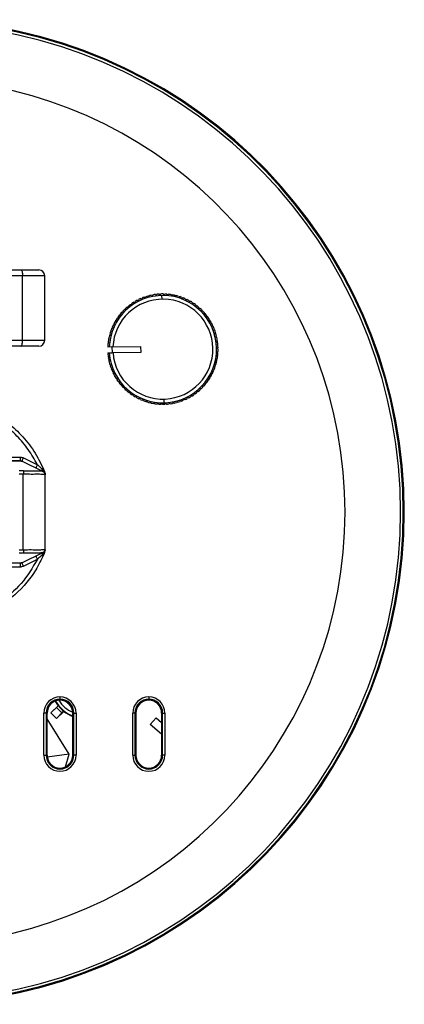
# Model space of a CAD drawing. Header units: millimetres. Extents: x -160 to 150, y -264 to -131.
# Tile 7 of 7: x 98 to 150, y -264 to -131. Entities that reach past the tile are written whole.
import ezdxf

# ---------------------------------------------------------------- set-up
doc = ezdxf.new("R2010")
doc.units = ezdxf.units.MM

msp = doc.modelspace()

# ---------------------------------------------------------------- linework, layer by layer
at = {"color": 7, "linetype": 'Continuous', "lineweight": 25}
for p, q in [((66.79, -164.76), (101.07, -164.76)), ((101.87, -165.56), (65.99, -165.56)), ((98.89, -174.26), (98.89, -165.56)), ((101.87, -174.26), (101.87, -165.56)), ((114.36, -168.87), (114.5, -168.91)), ((114.5, -168.91), (114.55, -168.77)), ((114.83, -168.64), (114.97, -168.69)), ((114.97, -168.69), (115.02, -168.56)), ((115.31, -168.45), (115.45, -168.51)), ((115.45, -168.51), (115.51, -168.38)), ((115.81, -168.29), (115.94, -168.36)), ((115.94, -168.36), (116.01, -168.23)), ((116.32, -168.16), (116.44, -168.25)), ((116.44, -168.25), (116.52, -168.13)), ((116.83, -168.08), (116.94, -168.17)), ((116.94, -168.17), (117.04, -168.05)), ((117.35, -168.02), (117.45, -168.12)), ((117.45, -168.12), (117.55, -168.01)), ((117.72, -168.71), (117.71, -168.21)), ((117.86, -168.01), (117.97, -168.12)), ((117.97, -168.12), (118.07, -168.01)), ((118.38, -168.03), (118.48, -168.14)), ((118.48, -168.14), (118.59, -168.05)), ((118.9, -168.09), (118.99, -168.21)), ((118.99, -168.21), (119.11, -168.12)), ((119.41, -168.18), (119.49, -168.3)), ((119.49, -168.3), (119.62, -168.23)), ((119.92, -168.31), (119.99, -168.44)), ((119.99, -168.44), (120.12, -168.37)), ((120.41, -168.47), (120.47, -168.61)), ((120.47, -168.61), (120.61, -168.55)), ((120.89, -168.67), (120.94, -168.81)), ((120.94, -168.81), (121.08, -168.76)), ((121.36, -168.9), (121.4, -169.04)), ((112.68, -170.08), (112.83, -170.08)), ((112.83, -170.08), (112.83, -169.93)), ((113.07, -169.73), (113.22, -169.75)), ((113.22, -169.75), (113.23, -169.6)), ((113.48, -169.41), (113.62, -169.44)), ((113.62, -169.44), (113.65, -169.29)), ((113.91, -169.12), (114.06, -169.16)), ((114.06, -169.16), (114.09, -169.02)), ((121.4, -169.04), (121.54, -169)), ((121.81, -169.16), (121.84, -169.3)), ((121.84, -169.3), (121.98, -169.27)), ((122.24, -169.45), (122.26, -169.6)), ((122.26, -169.6), (122.4, -169.58)), ((122.65, -169.77), (122.66, -169.92)), ((122.66, -169.92), (122.8, -169.91)), ((123.03, -170.12), (123.03, -170.27)), ((111.54, -171.67), (111.5, -171.53)), ((111.67, -171.27), (111.82, -171.24)), ((111.82, -171.24), (111.79, -171.09)), ((111.98, -170.85), (112.13, -170.83)), ((112.13, -170.83), (112.11, -170.68)), ((112.32, -170.45), (112.46, -170.44)), ((112.46, -170.44), (112.46, -170.3)), ((123.03, -170.27), (123.18, -170.27)), ((123.39, -170.5), (123.38, -170.65)), ((123.38, -170.65), (123.53, -170.66)), ((123.72, -170.9), (123.7, -171.05)), ((123.7, -171.05), (123.85, -171.07)), ((124.03, -171.32), (124, -171.47)), ((124, -171.47), (124.14, -171.5)), ((110.94, -172.64), (111.07, -172.58)), ((111.07, -172.58), (111.02, -172.44)), ((111.15, -172.16), (111.29, -172.12)), ((111.29, -172.12), (111.24, -171.98)), ((111.4, -171.7), (111.54, -171.67)), ((124.3, -171.76), (124.26, -171.91)), ((124.26, -171.91), (124.4, -171.95)), ((124.54, -172.22), (124.49, -172.36)), ((124.49, -172.36), (124.63, -172.41)), ((124.75, -172.7), (124.69, -172.83)), ((124.69, -172.83), (124.83, -172.89)), ((110.5, -174.13), (110.62, -174.05)), ((110.62, -174.05), (110.54, -173.93)), ((110.61, -173.62), (110.74, -173.55)), ((110.74, -173.55), (110.66, -173.42)), ((110.76, -173.12), (110.89, -173.06)), ((110.89, -173.06), (110.82, -172.93)), ((124.93, -173.19), (124.86, -173.32)), ((124.86, -173.32), (124.99, -173.39)), ((125.07, -173.69), (124.99, -173.81)), ((124.99, -173.81), (125.11, -173.89)), ((125.17, -174.2), (125.09, -174.32)), ((86.24, -174.26), (101.87, -174.26)), ((101.07, -175.06), (89.27, -175.06)), ((110.39, -175.17), (110.5, -175.07)), ((110.95, -175.17), (110.39, -175.18)), ((110.39, -175.17), (110.39, -175.18)), ((110.5, -175.07), (110.4, -174.96)), ((110.43, -174.65), (110.54, -174.56)), ((110.54, -174.56), (110.45, -174.44)), ((110.95, -175.17), (114.82, -175.11)), ((110.95, -175.17), (110.97, -175.97)), ((114.82, -175.11), (114.84, -175.91)), ((125.09, -174.32), (125.21, -174.41)), ((125.24, -174.71), (125.15, -174.83)), ((125.15, -174.83), (125.26, -174.92)), ((125.28, -175.23), (125.17, -175.34)), ((125.17, -175.34), (125.28, -175.44)), ((110.4, -175.98), (110.97, -175.97)), ((110.4, -175.98), (110.4, -176)), ((110.51, -176.09), (110.4, -176)), ((110.42, -176.2), (110.51, -176.09)), ((110.58, -176.6), (110.46, -176.51)), ((110.49, -176.72), (110.58, -176.6)), ((114.84, -175.91), (110.95, -175.97)), ((110.95, -175.97), (110.95, -175.97)), ((125.16, -176.79), (125.04, -176.87)), ((125.04, -176.87), (125.12, -176.99)), ((125.24, -176.27), (125.12, -176.36)), ((125.12, -176.36), (125.21, -176.48)), ((125.28, -175.75), (125.17, -175.85)), ((125.17, -175.85), (125.26, -175.96)), ((110.67, -177.1), (110.55, -177.02)), ((110.59, -177.23), (110.67, -177.1)), ((110.8, -177.6), (110.67, -177.53)), ((110.74, -177.73), (110.8, -177.6)), ((110.97, -178.08), (110.84, -178.02)), ((110.91, -178.22), (110.97, -178.08)), ((124.91, -177.79), (124.77, -177.86)), ((124.77, -177.86), (124.84, -177.99)), ((125.05, -177.29), (124.92, -177.37)), ((124.92, -177.37), (125, -177.5)), ((111.17, -178.56), (111.03, -178.5)), ((111.12, -178.69), (111.17, -178.56)), ((111.4, -179.01), (111.26, -178.97)), ((111.36, -179.15), (111.4, -179.01)), ((111.67, -179.45), (111.52, -179.42)), ((111.64, -179.6), (111.67, -179.45)), ((124.27, -179.21), (124.12, -179.25)), ((124.12, -179.25), (124.16, -179.39)), ((124.51, -178.76), (124.37, -178.8)), ((124.37, -178.8), (124.42, -178.94)), ((124.73, -178.28), (124.59, -178.34)), ((124.59, -178.34), (124.64, -178.47)), ((111.96, -179.87), (111.81, -179.85)), ((111.94, -180.02), (111.96, -179.87)), ((112.28, -180.27), (112.14, -180.26)), ((112.27, -180.42), (112.28, -180.27)), ((112.63, -180.65), (112.48, -180.65)), ((112.63, -180.79), (112.63, -180.65)), ((122.98, -180.84), (122.83, -180.84)), ((122.83, -180.84), (122.83, -180.98)), ((123.34, -180.47), (123.2, -180.47)), ((123.2, -180.47), (123.2, -180.62)), ((123.68, -180.07), (123.53, -180.09)), ((123.53, -180.09), (123.55, -180.23)), ((123.99, -179.65), (123.84, -179.68)), ((123.84, -179.68), (123.87, -179.82)), ((113.01, -181), (112.86, -181.01)), ((113.02, -181.14), (113.01, -181)), ((113.4, -181.32), (113.26, -181.34)), ((113.42, -181.47), (113.4, -181.32)), ((113.82, -181.61), (113.68, -181.65)), ((113.85, -181.76), (113.82, -181.61)), ((114.26, -181.88), (114.12, -181.92)), ((114.3, -182.02), (114.26, -181.88)), ((114.72, -182.11), (114.58, -182.16)), ((114.77, -182.25), (114.72, -182.11)), ((117.94, -182.21), (117.95, -182.71)), ((121.16, -182.01), (121.11, -182.15)), ((121.3, -182.05), (121.16, -182.01)), ((121.61, -181.76), (121.57, -181.9)), ((121.75, -181.79), (121.61, -181.76)), ((122.04, -181.48), (122.01, -181.63)), ((122.18, -181.51), (122.04, -181.48)), ((122.45, -181.17), (122.43, -181.32)), ((122.59, -181.19), (122.45, -181.17)), ((115.19, -182.31), (115.06, -182.37)), ((115.25, -182.45), (115.19, -182.31)), ((115.68, -182.48), (115.55, -182.55)), ((115.74, -182.61), (115.68, -182.48)), ((116.17, -182.61), (116.05, -182.69)), ((116.25, -182.74), (116.17, -182.61)), ((116.67, -182.71), (116.55, -182.8)), ((116.76, -182.83), (116.67, -182.71)), ((117.18, -182.78), (117.07, -182.87)), ((117.28, -182.89), (117.18, -182.78)), ((117.69, -182.8), (117.59, -182.91)), ((117.8, -182.91), (117.69, -182.8)), ((118.21, -182.79), (118.11, -182.9)), ((118.32, -182.89), (118.21, -182.79)), ((118.72, -182.75), (118.63, -182.87)), ((118.83, -182.84), (118.72, -182.75)), ((119.22, -182.67), (119.14, -182.79)), ((119.35, -182.75), (119.22, -182.67)), ((119.72, -182.56), (119.65, -182.68)), ((119.85, -182.63), (119.72, -182.56)), ((120.21, -182.41), (120.15, -182.54)), ((120.35, -182.47), (120.21, -182.41)), ((120.69, -182.22), (120.64, -182.36)), ((120.83, -182.28), (120.69, -182.22)), ((95.49, -190.06), (98.57, -190.06)), ((99.01, -190.16), (100.89, -191.07)), ((101.64, -191.98), (98.79, -190.61)), ((99, -191.92), (98.41, -191.91)), ((98.98, -192.36), (98.42, -192.34)), ((98.98, -202.56), (98.98, -192.36)), ((101.65, -191.98), (101.64, -191.98)), ((101.92, -192.23), (101.86, -191.99)), ((101.93, -192.43), (101.92, -192.43)), ((101.93, -202.49), (101.93, -192.43)), ((99, -203), (98.41, -203)), ((98.42, -202.58), (98.98, -202.56)), ((98.79, -204.31), (101.64, -202.94)), ((101.65, -202.94), (101.64, -202.94)), ((101.92, -202.49), (101.93, -202.49)), ((99.01, -204.76), (100.89, -203.85)), ((95.49, -204.85), (98.57, -204.85)), ((103.93, -222.44), (103.93, -222.86)), ((104.97, -223.23), (105.16, -223.39)), ((115.93, -222.44), (115.93, -222.86)), ((101.77, -230.31), (101.77, -224.61)), ((102.18, -224.61), (101.77, -224.61)), ((102.06, -224.61), (102.06, -230.31)), ((102.18, -224.61), (102.18, -230.31)), ((102.21, -230.31), (102.21, -224.61)), ((103.67, -223.62), (102.7, -224.58)), ((102.7, -224.58), (103.46, -223.87)), ((102.7, -224.58), (102.7, -224.58)), ((103.48, -225.35), (102.7, -224.58)), ((103.48, -225.35), (102.7, -224.58)), ((103.71, -223.62), (103.46, -223.87)), ((103.46, -223.87), (104.19, -224.6)), ((104.44, -224.39), (103.48, -225.35)), ((104.19, -224.6), (103.48, -225.35)), ((104.44, -224.35), (104.19, -224.6)), ((105.66, -224.61), (105.66, -230.31)), ((105.68, -224.61), (106.1, -224.61)), ((105.68, -230.31), (105.68, -224.61)), ((105.8, -230.31), (105.8, -224.61)), ((106.1, -224.61), (106.1, -230.31)), ((113.77, -230.31), (113.77, -224.61)), ((114.18, -224.61), (113.77, -224.61)), ((114.06, -224.61), (114.06, -230.31)), ((114.18, -224.61), (114.18, -230.31)), ((114.21, -230.31), (114.21, -224.61)), ((117.66, -224.61), (117.66, -230.31)), ((117.68, -224.61), (118.1, -224.61)), ((117.68, -230.31), (117.68, -224.61)), ((117.8, -230.31), (117.8, -224.61)), ((118.1, -224.61), (118.1, -230.31)), ((105.17, -230.17), (102.21, -225.39)), ((103.48, -225.35), (103.48, -225.35)), ((116.91, -225.26), (116.13, -226.16)), ((116.91, -225.26), (117.66, -225.9)), ((117.66, -227.49), (116.13, -226.16)), ((101.77, -230.31), (102.18, -230.31)), ((105.17, -230.17), (102.22, -230.56)), ((104.66, -231.87), (105.17, -230.17)), ((106.1, -230.31), (105.68, -230.31)), ((113.77, -230.31), (114.18, -230.31)), ((118.1, -230.31), (117.68, -230.31))]:
    msp.add_line(p, q, dxfattribs=at)
at = {"color": 7, "linetype": 'Continuous', "lineweight": 25, "flags": 128}
for points in [[(98.65, -164.76), (98.7, -164.77), (98.74, -164.82), (98.78, -164.89), (98.82, -164.99), (98.85, -165.11), (98.87, -165.25), (98.88, -165.4), (98.89, -165.56)], [(98.65, -175.06), (98.7, -175.04), (98.74, -175), (98.78, -174.92), (98.82, -174.82), (98.85, -174.7), (98.87, -174.57), (98.88, -174.42), (98.89, -174.26)], [(103.27, -223.02), (103.32, -223.11), (103.67, -223.62)], [(103.71, -223.62), (103.69, -223.62), (103.67, -223.62)], [(104.44, -224.35), (104.44, -224.37), (104.44, -224.39)]]:
    msp.add_lwpolyline(points, dxfattribs=at)
at = {"color": 7, "linetype": 'Continuous', "lineweight": 25}
for centre, radius, start, end in [((83.93, -197.46), 66.5, 194.4038, 165.6225), ((83.93, -197.46), 66.37, 194.4055, 165.5665), ((83.93, -197.46), 66, 194.5171, 165.516), ((83.93, -197.46), 58.5, 196.3828, 163.578), ((101.07, -165.56), 0.8, 360, 90), ((117.83, -175.46), 7.25, 184.0946, 177.7691), ((117.83, -175.46), 6.75, 184.3333, 177.5387), ((117.83, -175.46), 7.45, 117.7395, 120.1326), ((117.83, -175.46), 7.45, 113.7395, 116.1326), ((117.83, -175.46), 7.45, 109.7395, 112.1326), ((117.83, -175.46), 7.45, 105.7395, 108.1326), ((117.83, -175.46), 7.45, 101.7395, 104.1326), ((117.83, -175.46), 7.45, 97.7395, 100.1326), ((117.83, -175.46), 7.45, 93.7395, 96.1326), ((117.83, -175.46), 7.45, 89.7395, 92.1326), ((117.83, -175.46), 7.45, 85.7395, 88.1326), ((117.83, -175.46), 7.45, 81.7395, 84.1326), ((117.83, -175.46), 7.45, 77.7395, 80.1326), ((117.83, -175.46), 7.45, 73.7395, 76.1326), ((117.83, -175.46), 7.45, 69.7395, 72.1326), ((117.83, -175.46), 7.45, 65.7395, 68.1326), ((117.83, -175.46), 7.45, 61.7395, 64.1326), ((117.83, -175.46), 7.45, 133.7395, 136.1326), ((117.83, -175.46), 7.45, 129.7395, 132.1326), ((117.83, -175.46), 7.45, 125.7395, 128.1326), ((117.83, -175.46), 7.45, 121.7395, 124.1326), ((117.83, -175.46), 7.45, 57.7395, 60.1326), ((117.83, -175.46), 7.45, 53.7395, 56.1326), ((117.83, -175.46), 7.45, 49.7395, 52.1326), ((117.83, -175.46), 7.45, 45.7395, 48.1326), ((117.83, -175.46), 7.45, 145.7395, 148.1326), ((117.83, -175.46), 7.45, 141.7395, 144.1326), ((117.83, -175.46), 7.45, 137.7395, 140.1326), ((117.83, -175.46), 7.45, 41.7395, 44.1326), ((117.83, -175.46), 7.45, 37.7395, 40.1326), ((117.83, -175.46), 7.45, 33.7395, 36.1326), ((117.83, -175.46), 7.45, 29.7395, 32.1326), ((117.83, -175.46), 7.45, 157.7395, 160.1326), ((117.83, -175.46), 7.45, 153.7395, 156.1326), ((117.83, -175.46), 7.45, 149.7395, 152.1326), ((117.83, -175.46), 7.45, 25.7395, 28.1326), ((117.83, -175.46), 7.45, 21.7395, 24.1326), ((117.83, -175.46), 7.45, 17.7395, 20.1326), ((117.83, -175.46), 7.45, 169.7395, 172.1326), ((117.83, -175.46), 7.45, 165.7395, 168.1326), ((117.83, -175.46), 7.45, 161.7395, 164.1326), ((117.83, -175.46), 7.45, 13.7395, 16.1326), ((117.83, -175.46), 7.45, 9.7395, 12.1326), ((101.07, -174.26), 0.8, 270, 360), ((117.83, -175.46), 7.45, 173.7395, 176.1326), ((117.83, -175.46), 7.45, 5.7395, 8.1326), ((117.83, -175.46), 7.45, 1.7395, 4.1326), ((117.83, -175.46), 7.45, 357.7395, 0.1326), ((117.83, -175.46), 7.45, 185.7395, 188.1326), ((117.83, -175.46), 7.45, 189.7395, 192.1326), ((117.83, -175.46), 7.45, 349.7395, 352.1326), ((117.83, -175.46), 7.45, 353.7395, 356.1326), ((117.83, -175.46), 7.45, 193.7395, 196.1326), ((117.83, -175.46), 7.45, 197.7395, 200.1326), ((117.83, -175.46), 7.45, 201.7395, 204.1326), ((117.83, -175.46), 7.45, 337.7395, 340.1326), ((117.83, -175.46), 7.45, 341.7395, 344.1326), ((117.83, -175.46), 7.45, 345.7395, 348.1326), ((117.83, -175.46), 7.45, 205.7395, 208.1326), ((117.83, -175.46), 7.45, 209.7395, 212.1326), ((117.83, -175.46), 7.45, 325.7395, 328.1326), ((117.83, -175.46), 7.45, 329.7395, 332.1326), ((117.83, -175.46), 7.45, 333.7395, 336.1326), ((117.83, -175.46), 7.45, 213.7395, 216.1326), ((117.83, -175.46), 7.45, 217.7395, 220.1326), ((117.83, -175.46), 7.45, 221.7395, 224.1326), ((117.83, -175.46), 7.45, 225.7395, 228.1326), ((117.83, -175.46), 7.45, 313.7395, 316.1326), ((117.83, -175.46), 7.45, 317.7395, 320.1326), ((117.83, -175.46), 7.45, 321.7395, 324.1326), ((117.83, -175.46), 7.45, 229.7395, 232.1326), ((117.83, -175.46), 7.45, 233.7395, 236.1326), ((117.83, -175.46), 7.45, 237.7395, 240.1326), ((117.83, -175.46), 7.45, 241.7395, 244.1326), ((117.83, -175.46), 7.45, 293.7395, 296.1326), ((117.83, -175.46), 7.45, 297.7395, 300.1326), ((117.83, -175.46), 7.45, 301.7395, 304.1326), ((117.83, -175.46), 7.45, 305.7395, 308.1326), ((117.83, -175.46), 7.45, 309.7395, 312.1326), ((117.83, -175.46), 7.45, 245.7395, 248.1326), ((117.83, -175.46), 7.45, 249.7395, 252.1326), ((117.83, -175.46), 7.45, 253.7395, 256.1326), ((117.83, -175.46), 7.45, 257.7395, 260.1326), ((117.83, -175.46), 7.45, 261.7395, 264.1326), ((117.83, -175.46), 7.45, 265.7395, 268.1326), ((117.83, -175.46), 7.45, 269.7395, 272.1326), ((117.83, -175.46), 7.45, 273.7395, 276.1326), ((117.83, -175.46), 7.45, 277.7395, 280.1326), ((117.83, -175.46), 7.45, 281.7395, 284.1326), ((117.83, -175.46), 7.45, 285.7395, 288.1326), ((117.83, -175.46), 7.45, 289.7395, 292.1326), ((103.93, -224.61), 2.17, 0, 180), ((103.93, -224.61), 1.87, 0, 180), ((103.93, -224.61), 1.75, 0, 180), ((103.93, -224.61), 1.73, 0, 180), ((107.27, -220.79), 4.51, 209.1799, 249.1061), ((107.27, -220.79), 4.06, 211.0776, 246.6189), ((115.93, -224.61), 2.17, 0, 180), ((115.93, -224.61), 1.87, 360, 180), ((115.93, -224.61), 1.75, 360, 180), ((115.93, -224.61), 1.73, 0, 180), ((107.27, -220.79), 4.54, 218.4856, 231.5144), ((107.27, -220.79), 4.57, 231.9047, 249.402), ((103.93, -230.31), 2.17, 180, 0), ((103.93, -230.31), 1.87, 180, 0), ((103.93, -230.31), 1.75, 180, 0), ((103.93, -230.31), 1.73, 180, 360), ((115.93, -230.31), 2.17, 180, 0), ((115.93, -230.31), 1.87, 180, 0), ((115.93, -230.31), 1.75, 180, 0), ((115.93, -230.31), 1.73, 180, 360)]:
    msp.add_arc(centre, radius, start, end, dxfattribs=at)
for points, knots in [([(100.89, -191.07), (100.5, -190.37), (99.72, -188.99), (98.16, -187.16), (96.39, -185.55), (95.05, -184.69), (94.38, -184.25)], [0, 0, 0, 0, 0.249655, 0.499523, 0.749651, 1, 1, 1, 1]), ([(94.64, -183.83), (95.41, -184.33), (96.96, -185.34), (98.96, -187.27), (100.68, -189.47), (101.46, -191.15), (101.86, -191.99)], [0, 0, 0, 0, 0.249696, 0.499584, 0.749689, 1, 1, 1, 1]), ([(98.57, -190.06), (98.65, -190.07), (98.8, -190.08), (98.94, -190.13), (99.01, -190.16)], [0, 0, 0, 0, 0.499997, 1, 1, 1, 1]), ([(98.57, -190.56), (98.54, -190.56), (98.5, -190.56), (98.14, -190.56), (97.77, -190.56), (97.31, -190.56), (96.64, -190.56), (96.1, -190.56), (95.74, -190.56)], [0, 0, 0, 0, 0.249041, 0.373201, 0.497221, 0.616852, 0.747369, 1, 1, 1, 1]), ([(98.79, -190.61), (98.74, -190.6), (98.67, -190.59), (98.26, -190.59), (97.76, -190.59), (96.9, -190.61), (96.15, -190.62), (95.74, -190.63)], [0, 0, 0, 0, 0.261513, 0.381846, 0.501918, 0.729124, 1, 1, 1, 1]), ([(100.89, -191.07), (101, -191.17), (101.23, -191.37), (101.44, -191.57), (101.55, -191.67)], [0, 0, 0, 0, 0.5085487, 1, 1, 1, 1]), ([(99, -191.92), (99, -191.94), (99, -191.99), (98.99, -192.1), (98.99, -192.22), (98.98, -192.31), (98.98, -192.36)], [0, 0, 0, 0, 0.245375, 0.5, 0.754625, 1, 1, 1, 1]), ([(101.92, -192.43), (101.85, -192.41), (101.71, -192.38), (101.03, -192.36), (100.09, -192.38), (99.35, -192.36), (98.98, -192.36)], [0, 0, 0, 0, 0.2496991, 0.4982548, 0.7477326, 1, 1, 1, 1]), ([(99, -191.92), (99.33, -191.92), (99.98, -191.92), (100.8, -191.89), (101.42, -191.91), (101.56, -191.96), (101.64, -191.98)], [0, 0, 0, 0, 0.24757, 0.498136, 0.749658, 1, 1, 1, 1]), ([(101.65, -191.98), (101.63, -191.97), (101.59, -191.94), (101.56, -191.87), (101.54, -191.78), (101.55, -191.71), (101.55, -191.67)], [0, 0, 0, 0, 0.245888, 0.5, 0.754112, 1, 1, 1, 1]), ([(101.55, -191.67), (101.62, -191.75), (101.73, -191.86), (101.85, -192.06), (101.9, -192.17), (101.92, -192.23)], [0, 0, 0, 0, 0.47194, 0.725436, 1, 1, 1, 1]), ([(101.92, -192.43), (101.92, -192.38), (101.91, -192.29), (101.85, -192.16), (101.76, -192.05), (101.68, -192), (101.64, -191.98)], [0, 0, 0, 0, 0.244993, 0.5, 0.755007, 1, 1, 1, 1]), ([(101.92, -192.23), (101.92, -192.26), (101.93, -192.32), (101.93, -192.35), (101.93, -192.37)], [0, 0, 0, 0, 0.470815, 1, 1, 1, 1]), ([(101.86, -202.93), (101.53, -203.64), (100.87, -205.06), (99.07, -207.65), (97.26, -209.16), (96.05, -210.16)], [0, 0, 0, 0, 0.250558, 0.500919, 1, 1, 1, 1]), ([(98.98, -202.56), (99.35, -202.55), (100.09, -202.54), (101.03, -202.56), (101.71, -202.54), (101.85, -202.51), (101.92, -202.49)], [0, 0, 0, 0, 0.252267, 0.501745, 0.7503, 1, 1, 1, 1]), ([(98.98, -202.56), (98.98, -202.6), (98.99, -202.69), (98.99, -202.82), (99, -202.93), (99, -202.98), (99, -203)], [0, 0, 0, 0, 0.245375, 0.5, 0.754625, 1, 1, 1, 1]), ([(101.64, -202.94), (101.56, -202.96), (101.42, -203), (100.8, -203.03), (99.98, -203), (99.33, -203), (99, -203)], [0, 0, 0, 0, 0.250342, 0.501865, 0.75243, 1, 1, 1, 1]), ([(101.55, -203.25), (101.47, -203.33), (101.25, -203.52), (101.03, -203.73), (100.89, -203.85)], [0, 0, 0, 0, 0.3966567, 1, 1, 1, 1]), ([(101.65, -202.94), (101.63, -202.95), (101.59, -202.97), (101.56, -203.05), (101.54, -203.14), (101.55, -203.21), (101.55, -203.25)], [0, 0, 0, 0, 0.245888, 0.5, 0.754112, 1, 1, 1, 1]), ([(101.92, -202.68), (101.9, -202.74), (101.85, -202.86), (101.73, -203.05), (101.62, -203.17), (101.55, -203.25)], [0, 0, 0, 0, 0.274564, 0.52806, 1, 1, 1, 1]), ([(101.64, -202.94), (101.68, -202.92), (101.76, -202.87), (101.85, -202.76), (101.91, -202.63), (101.92, -202.54), (101.92, -202.49)], [0, 0, 0, 0, 0.244993, 0.5, 0.755007, 1, 1, 1, 1]), ([(101.86, -202.93), (101.88, -202.87), (101.9, -202.8), (101.92, -202.72), (101.92, -202.69), (101.92, -202.68)], [0, 0, 0, 0, 0.667726, 0.875851, 1, 1, 1, 1]), ([(101.93, -202.55), (101.93, -202.57), (101.93, -202.6), (101.92, -202.66), (101.92, -202.68)], [0, 0, 0, 0, 0.529185, 1, 1, 1, 1]), ([(95.74, -204.29), (96.15, -204.3), (96.9, -204.31), (97.76, -204.32), (98.26, -204.33), (98.67, -204.33), (98.74, -204.32), (98.79, -204.31)], [0, 0, 0, 0, 0.270845, 0.498054, 0.618126, 0.738462, 1, 1, 1, 1]), ([(98.57, -204.36), (98.54, -204.36), (98.5, -204.36), (98.14, -204.36), (97.77, -204.36), (97.31, -204.36), (96.64, -204.36), (96.1, -204.36), (95.74, -204.36)], [0, 0, 0, 0, 0.249054, 0.373161, 0.497247, 0.616799, 0.747384, 1, 1, 1, 1]), ([(100.89, -203.85), (100.21, -204.99), (98.86, -207.27), (96.79, -208.93), (95.76, -209.76)], [0, 0, 0, 0, 0.499532, 1, 1, 1, 1]), ([(98.57, -204.85), (98.65, -204.85), (98.8, -204.84), (98.94, -204.78), (99.01, -204.76)], [0, 0, 0, 0, 0.4999974, 1, 1, 1, 1])]:
    msp.add_open_spline(points, degree=3, knots=knots, dxfattribs=at)
for points in [[(98.57, -190.06), (98.57, -190.13), (98.57, -190.26), (98.57, -190.42), (98.57, -190.54), (98.57, -190.55), (98.57, -190.56)], [(98.79, -190.61), (98.79, -190.6), (98.8, -190.59), (98.85, -190.49), (98.92, -190.34), (98.98, -190.22), (99.01, -190.16)], [(98.57, -190.56), (98.61, -190.56), (98.69, -190.57), (98.76, -190.59), (98.79, -190.61)], [(100.89, -191.07), (100.86, -191.13), (100.81, -191.24), (100.73, -191.39), (100.68, -191.49), (100.68, -191.51), (100.67, -191.51)], [(101.65, -191.98), (101.69, -192), (101.77, -192.05), (101.86, -192.16), (101.92, -192.29), (101.93, -192.38), (101.93, -192.43)], [(100.67, -203.41), (100.68, -203.41), (100.68, -203.43), (100.73, -203.53), (100.81, -203.68), (100.86, -203.79), (100.89, -203.85)], [(101.65, -202.94), (101.69, -202.91), (101.77, -202.87), (101.86, -202.76), (101.92, -202.63), (101.93, -202.53), (101.93, -202.49)], [(98.79, -204.31), (98.76, -204.32), (98.69, -204.35), (98.61, -204.36), (98.57, -204.36)], [(98.57, -204.36), (98.57, -204.37), (98.57, -204.38), (98.57, -204.5), (98.57, -204.66), (98.57, -204.79), (98.57, -204.85)], [(99.01, -204.76), (98.98, -204.7), (98.92, -204.58), (98.85, -204.43), (98.8, -204.33), (98.79, -204.32), (98.79, -204.31)]]:
    msp.add_open_spline(points, degree=3, dxfattribs=at)

doc.saveas('drawing.dxf')
